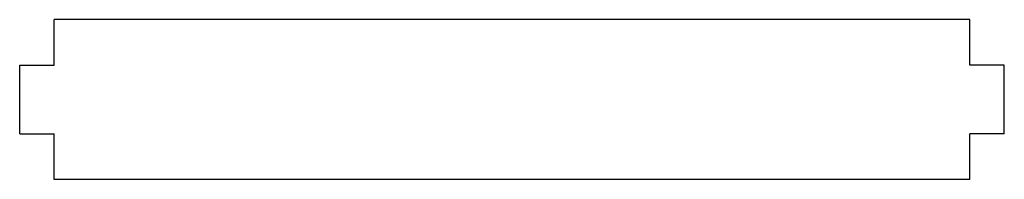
# Model space of a CAD drawing. Extents: x -258 to 172, y 3 to 73.
import ezdxf

# ---------------------------------------------------------------- set-up
doc = ezdxf.new("R2010")
doc.units = 0
doc.header["$MEASUREMENT"] = 0
doc.layers.add('VISIBLE', color=7, linetype='CONTINUOUS')

msp = doc.modelspace()

# ---------------------------------------------------------------- linework, layer by layer
at = {"layer": 'VISIBLE'}
for p, q in [((-242.69, 52.97, 14.5), (-242.69, 72.97, 14.5)), ((157.31, 72.97, 14.5), (-242.69, 72.97, 14.5)), ((157.31, 52.97, 14.5), (157.31, 72.97, 14.5)), ((-257.69, 52.97, 14.5), (-242.69, 52.97, 14.5)), ((-257.69, 22.97, 14.5), (-257.69, 52.97, 14.5)), ((172.31, 52.97, 14.5), (157.31, 52.97, 14.5)), ((172.31, 22.97, 14.5), (172.31, 52.97, 14.5)), ((-257.69, 22.97, 14.5), (-242.69, 22.97, 14.5)), ((-242.69, 2.97, 14.5), (-242.69, 22.97, 14.5)), ((157.31, 2.97, 14.5), (157.31, 22.97, 14.5)), ((172.31, 22.97, 14.5), (157.31, 22.97, 14.5)), ((157.31, 2.97, 14.5), (-242.69, 2.97, 14.5))]:
    msp.add_line(p, q, dxfattribs=at)

doc.saveas('drawing.dxf')
